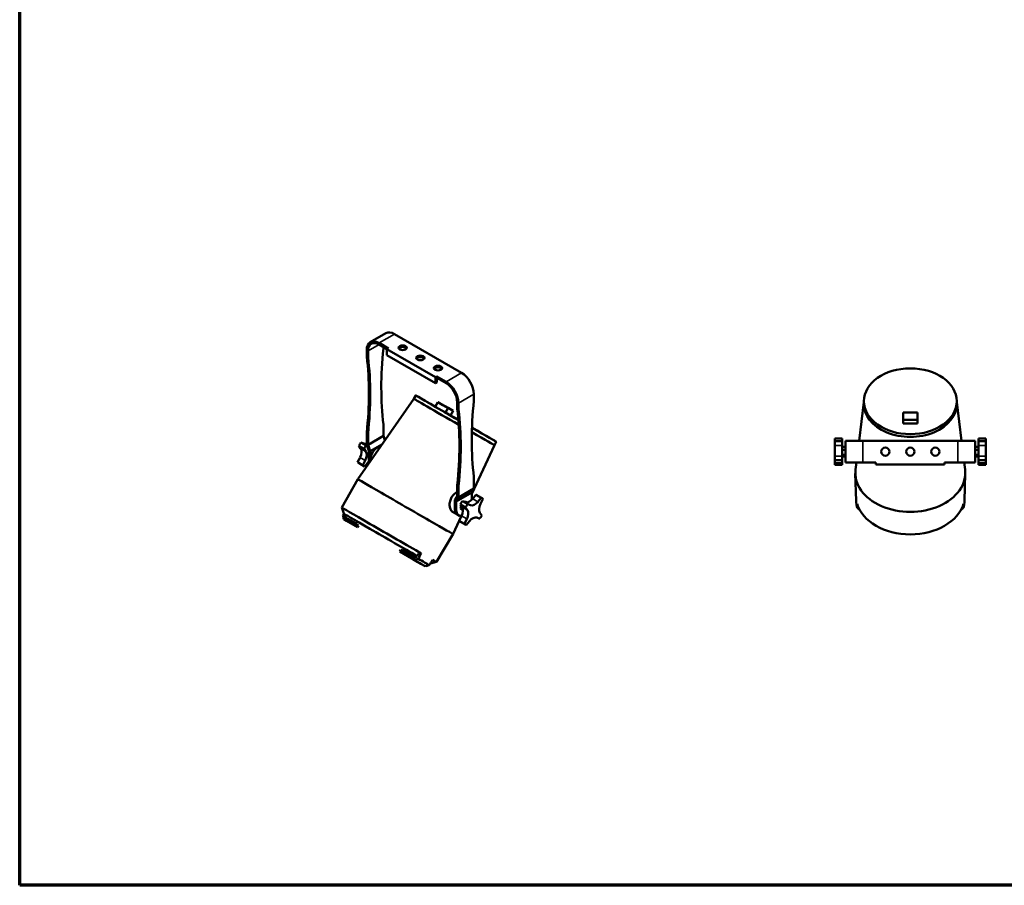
# Model space of a CAD drawing. Header units: millimetres. Extents: x 20 to 2980, y 20 to 2980.
# Tile 1 of 5: x 20 to 1598, y 20 to 1406. Entities that reach past the tile are written whole.
import ezdxf

# ---------------------------------------------------------------- set-up
doc = ezdxf.new("R2010")
doc.units = ezdxf.units.MM
for name, color, linetype, lineweight in [('Border (ISO)', 7, 'Continuous', 70), ('Visible (ISO)', 7, 'Continuous', 50), ('Visible Narrow (ISO)', 7, 'Continuous', 35)]:
    doc.layers.add(name, color=color, linetype=linetype, lineweight=lineweight)

# ---------------------------------------------------------------- blocks, each defined once
blk = doc.blocks.new('Borders Chauvet')
at = {"layer": 'Border (ISO)'}
for p, q in [((20, 20), (20, 2980)), ((2980, 20), (20, 20))]:
    blk.add_line(p, q, dxfattribs=at)

msp = doc.modelspace()

# ---------------------------------------------------------------- linework, layer by layer
at = {"layer": 'Visible (ISO)'}
for p, q in [((581.8, 889.6), (606.6, 903.9)), ((728, 840.5), (620.6, 902.5)), ((610.7, 879.7), (595.8, 888.3)), ((608.5, 878.5), (595.8, 885.8)), ((576, 876.8), (576, 867.6)), ((578.1, 866.3), (578.1, 875.6)), ((602.9, 880.6), (602.9, 881.7)), ((610.7, 879.7), (608.5, 878.5)), ((608.5, 878.5), (608.5, 868.7)), ((608.5, 878.5), (686.3, 833.5)), ((686.3, 823.7), (608.5, 868.7)), ((688.4, 834.8), (686.3, 833.5)), ((686.3, 833.5), (686.3, 823.7)), ((688.4, 825), (686.3, 823.7)), ((688.4, 834.8), (688.4, 832.3)), ((703.3, 826.2), (688.4, 834.8)), ((688.4, 832.3), (688.4, 825)), ((703.3, 823.7), (688.4, 832.3)), ((747.8, 796.9), (747.8, 806.2)), ((651.4, 799.1), (561.6, 670.3)), ((654.6, 804.3), (651.4, 799.1)), ((690, 793.6), (685.8, 786.3)), ((690, 793.6), (698, 789)), ((706.3, 784.2), (690, 793.6)), ((698, 789), (714.3, 779.6)), ((721, 783.9), (721, 793.1)), ((723.1, 782.6), (723.1, 791.9)), ((1372.6, 793.7), (1365, 731.8)), ((1372.7, 796.3), (1372.6, 792)), ((1521.3, 796.3), (1521.5, 792)), ((1521.4, 793.7), (1529.1, 731.8)), ((702, 776.9), (685.8, 786.3)), ((706.3, 784.2), (702, 776.9)), ((710.1, 772.3), (702, 776.9)), ((714.3, 779.6), (706.3, 784.2)), ((710.1, 772.3), (714.3, 779.6)), ((1435.5, 765.5), (1435.5, 776.8)), ((1435.5, 776.8), (1458.5, 776.8)), ((1458.5, 776.8), (1458.5, 765.5)), ((602.9, 739.4), (602.9, 757.6)), ((1435.5, 765.5), (1435.5, 759.5)), ((1458.5, 765.5), (1435.5, 765.5)), ((1458.5, 759.5), (1435.5, 759.5)), ((1458.5, 765.5), (1458.5, 759.5)), ((576, 744.5), (576, 725.8)), ((578.1, 743.3), (576, 744.5)), ((578.1, 725.1), (578.1, 743.3)), ((566.7, 729), (571.4, 727.3)), ((575.2, 724.1), (566.7, 729)), ((576, 725.8), (579.5, 715.6)), ((602.9, 739.4), (578.1, 725.1)), ((602.9, 739.4), (605.2, 732.8)), ((783.4, 730.2), (780.5, 724.9)), ((1326, 735.2), (1326, 731.3)), ((1338, 735.2), (1326, 735.2)), ((1326, 723.9), (1326, 731.3)), ((1326, 731.3), (1338, 731.3)), ((1338, 731.3), (1338, 735.2)), ((1338, 731.3), (1338, 723.9)), ((1343, 696.8), (1343, 731.8)), ((1371, 731.8), (1343, 731.8)), ((1523, 731.8), (1371, 731.8)), ((1551, 731.8), (1523, 731.8)), ((1551, 696.8), (1551, 731.8)), ((1568, 735.2), (1556, 735.2)), ((1556, 735.2), (1556, 731.3)), ((1556, 731.3), (1568, 731.3)), ((1556, 723.9), (1556, 731.3)), ((1568, 731.3), (1568, 735.2)), ((1568, 731.3), (1568, 723.9)), ((566.3, 719.5), (563.4, 723.8)), ((571.9, 718.9), (563.4, 723.8)), ((571.9, 718.9), (574.8, 714.6)), ((576.8, 723.5), (575.2, 724.1)), ((578.1, 725.1), (581.7, 714.9)), ((579.5, 701.3), (579.5, 715.6)), ((581.7, 714.9), (600.2, 725.6)), ((581.7, 700), (581.7, 714.9)), ((780.5, 724.9), (744.3, 646.9)), ((1326, 707.2), (1326, 723.9)), ((1338, 723.9), (1338, 707.2)), ((1338, 722.1), (1343, 722.1)), ((1338, 717), (1343, 717)), ((1556, 722.1), (1551, 722.1)), ((1556, 717), (1551, 717)), ((1556, 707.2), (1556, 723.9)), ((1568, 723.9), (1568, 707.2)), ((561.5, 697.7), (565.3, 705.2)), ((570, 692.8), (561.5, 697.7)), ((563.9, 695.7), (572.3, 690.8)), ((573.8, 700.3), (570, 692.8)), ((572.8, 690.6), (578, 697)), ((579.5, 709.2), (579.3, 708.1)), ((579.3, 708.1), (579.5, 708)), ((579.3, 708.1), (579.5, 707.9)), ((1326, 700.6), (1326, 707.2)), ((1326, 700.6), (1326, 696)), ((1338, 700.6), (1326, 700.6)), ((1326, 693.3), (1326, 696)), ((1338, 696), (1326, 696)), ((1338, 709.1), (1343, 709.1)), ((1338, 707.2), (1338, 700.6)), ((1338, 706.4), (1343, 706.4)), ((1338, 696), (1338, 700.6)), ((1338, 696), (1338, 693.3)), ((1343, 696.8), (1371, 696.8)), ((1360.6, 696.8), (1359.3, 685.9)), ((1392, 696.8), (1371, 696.8)), ((1392, 696.8), (1392, 693.8)), ((1502, 696.8), (1502, 693.8)), ((1523, 696.8), (1502, 696.8)), ((1523, 696.8), (1551, 696.8)), ((1533.4, 696.8), (1534.8, 685.9)), ((1556, 709.1), (1551, 709.1)), ((1556, 706.4), (1551, 706.4)), ((1556, 700.6), (1556, 707.2)), ((1556, 700.6), (1568, 700.6)), ((1556, 700.6), (1556, 696)), ((1556, 693.3), (1556, 696)), ((1556, 696), (1568, 696)), ((1568, 707.2), (1568, 700.6)), ((1568, 696), (1568, 700.6)), ((1568, 696), (1568, 693.3)), ((1338, 693.3), (1326, 693.3)), ((1360, 635.6), (1358.9, 679.3)), ((1392, 693.8), (1502, 693.8)), ((1534, 635.6), (1535.1, 679.3)), ((1568, 693.3), (1556, 693.3)), ((536.4, 624.7), (561.6, 670.3)), ((747.8, 655.1), (747.8, 673.9)), ((744.3, 649), (719.5, 634.7)), ((721, 642.7), (721, 660.9)), ((723.1, 659.6), (721, 660.9)), ((723.1, 640.9), (723.1, 659.6)), ((723.1, 640.9), (747.8, 655.1)), ((747.8, 655.1), (744.3, 649)), ((744.3, 637.4), (744.3, 649)), ((721, 642.7), (717.4, 636.5)), ((717.4, 621.7), (717.4, 636.5)), ((719.5, 634.7), (723.1, 640.9)), ((719.5, 620.4), (719.5, 634.7)), ((729.4, 635.1), (737.8, 630.2)), ((729.4, 635.1), (734, 633.4)), ((732.6, 633.9), (733.9, 634.8)), ((736.8, 633.1), (733.9, 634.8)), ((745.8, 639), (751, 645.4)), ((751, 645.4), (759.5, 640.5)), ((760, 640.3), (751.5, 645.2)), ((759.5, 640.5), (754.3, 634.1)), ((758.5, 630.8), (762.3, 638.3)), ((539.1, 615.2), (536.4, 624.7)), ((721, 613.7), (713.6, 618)), ((726.1, 629.9), (734.5, 625.1)), ((729, 625.6), (726.1, 629.9)), ((726.3, 623.2), (727.5, 627.7)), ((730.3, 621), (726.3, 623.2)), ((730, 620.3), (726.3, 623.2)), ((730.3, 620.2), (730, 620.3)), ((734.5, 625.1), (737.4, 620.7)), ((742.5, 628.5), (737.8, 630.2)), ((760.4, 612.2), (757.5, 616.5)), ((543.5, 603.5), (539.2, 606)), ((541.2, 609.5), (543, 612.9)), ((558.9, 599.4), (541.2, 609.5)), ((541.4, 608.2), (541.2, 609.5)), ((559.1, 598.1), (541.4, 608.2)), ((544.9, 606.2), (541.4, 608.2)), ((544.9, 606.2), (543.5, 603.5)), ((561, 593.5), (543.5, 603.5)), ((562.6, 596.1), (544.9, 606.2)), ((560.8, 602.6), (558.9, 599.4)), ((724.2, 603.7), (714.4, 582.5)), ((723.2, 612.4), (721, 613.7)), ((724.2, 603.8), (727.9, 611.3)), ((732.6, 598.9), (724.2, 603.8)), ((728, 611.8), (725.8, 607.1)), ((735, 597), (726.5, 601.9)), ((736.4, 606.5), (732.6, 598.9)), ((735.4, 596.7), (740.6, 603.1)), ((752.5, 608.7), (757.1, 607)), ((558.9, 599.4), (559.1, 598.1)), ((559.1, 598.1), (562.6, 596.1)), ((562.6, 596.1), (561, 593.5)), ((687.6, 537.8), (714.4, 582.5)), ((630.8, 556.9), (629.3, 554.3)), ((648.3, 543.4), (629.3, 554.3)), ((630.8, 556.9), (633.3, 555.5)), ((653.5, 543.8), (630.8, 556.9)), ((633.3, 555.5), (634.2, 556.1)), ((653.5, 543.8), (633.3, 555.5)), ((634.2, 556.1), (636, 559.3)), ((654.4, 544.4), (634.2, 556.1)), ((649.6, 545.7), (648.1, 543.1)), ((652.4, 540.6), (648.1, 543.1)), ((653.1, 543.7), (649.6, 545.7)), ((649.6, 545.7), (653.1, 543.7)), ((654.3, 544.2), (653.1, 543.7)), ((657.1, 549.2), (654.3, 544.2)), ((678.1, 535.3), (687.6, 537.8))]:
    msp.add_line(p, q, dxfattribs=at)
for centre in [(1407, 714.3), (1447, 714.3), (1487, 714.3)]:
    msp.add_circle(centre, 6.5, dxfattribs=at)
for centre, major_axis, ratio, start_param, end_param in [((620.6, 879.7), (-14, 24.2), 0.57735, 5.497787, 6.283185), ((595.8, 865.4), (-14, 24.2), 0.57735, 5.497787, 7.068583), ((595.8, 865.4), (-12.5, 21.7), 0.57735, 5.497787, 7.068583), ((998.9, 1047.5), (282.5, 489.3), 0.57735, 2.224223, 2.489331), ((595.8, 876.5), (-5, -8.66), 0.57735, 2.224223, 2.356194), ((633.6, 878.2), (6.5, 0), 0.57735, 0.332447, 2.809146), ((583.1, 871.6), (-5, -8.66), 0.57735, 5.497787, 5.629759), ((180, 577.2), (-282.5, -489.3), 0.57735, 2.223058, 2.488166), ((585.2, 870.4), (5, 8.66), 0.57735, 2.356194, 2.488166), ((182.1, 575.9), (-282.5, -489.3), 0.57735, 2.223058, 2.488166), ((661.9, 861.9), (6.5, 0), 0.57735, 0.332447, 2.809146), ((690.2, 845.6), (6.5, 0), 0.57735, 0.332447, 2.809146), ((728, 817.6), (14, -24.2), 0.57735, 0.785398, 2.356194), ((703.3, 803.3), (-14, 24.2), 0.57735, 3.926991, 5.497787), ((703.3, 803.3), (12.5, -21.7), 0.57735, 0.785398, 2.356194), ((719, 767.3), (-64.4, 37), 0.002537, 5.253166, 7.915667), ((716, 762), (-64.6, 37.1), 0.002537, 6.283121, 7.9709), ((1143.8, 963.8), (282.5, 489.3), 0.57735, 2.224223, 2.489331), ((740.8, 792.9), (-5, -8.66), 0.57735, 2.224223, 2.356194), ((1447, 790.7), (-74.5, 0), 0.709301, 6.257538, 9.450425), ((728, 788), (-5, -8.66), 0.57735, 5.497787, 5.629759), ((325, 493.5), (-282.5, -489.3), 0.57735, 2.223058, 2.488166), ((730.2, 786.7), (5, 8.66), 0.57735, 2.356194, 2.488166), ((327.1, 492.2), (-282.5, -489.3), 0.57735, 2.223058, 2.488166), ((719, 767.3), (-64.4, 37), 0.002537, 4.654208, 4.850625), ((716, 762), (64.6, -37.1), 0.002537, 5.170465, 6.28325), ((719, 767.3), (64.4, -37), 0.002537, 5.123255, 7.4458), ((576.4, 717.4), (12.5, 21.7), 0.57735, 1.360992, 1.606068), ((578.1, 740.7), (-7.5, -13), 0.57735, 0.104433, 0.590314), ((557.1, 708.2), (7.5, 13), 0.57735, 4.816822, 6.00422), ((584.8, 712.5), (-12.5, -21.7), 0.57735, 4.502585, 4.74766), ((565.5, 703.3), (7.5, 13), 0.57735, 4.816822, 6.00422), ((594, 707.2), (8.7, 15.2), 0.57735, 0.423619, 2.424776), ((576.4, 717.4), (-12.5, -21.7), 0.57735, 6.073381, 6.283185), ((583.2, 689.2), (7.5, 13), 0.57735, 1.113304, 1.291831), ((591.9, 708.4), (-8.7, -15.2), 0.57735, 5.497787, 5.831915), ((594, 707.2), (8.7, 15.2), 0.57735, 2.356194, 2.424776), ((584.8, 712.5), (-12.5, -21.7), 0.57735, 6.073381, 6.318457), ((1447, 680.4), (-88.1, 0), 0.709301, 6.195473, 9.512491), ((638, 626.4), (-76.4, 43.9), 0.002537, 6.282964, 9.424999), ((739, 623.5), (12.5, 21.7), 0.57735, 1.360992, 1.606068), ((740.7, 646.8), (-7.5, -13), 0.57735, 0.104433, 1.291831), ((749.2, 641.9), (-7.5, -13), 0.57735, 0.104433, 1.291831), ((739, 623.5), (12.5, 21.7), 0.57735, 0, 0.035271), ((747.5, 618.6), (12.5, 21.7), 0.57735, 6.073381, 6.318457), ((1447, 636.7), (-87, 0), 0.709301, 0.017565, 0.204568), ((1447, 636.7), (87, 0), 0.709301, 6.078326, 6.265621), ((612, 581.2), (-75.6, 43.5), 0.002537, 0.000044, 2.317611), ((729.8, 628.8), (-8.7, -15.2), 0.57735, 5.497787, 6.283185), ((729.8, 628.8), (-8.7, -15.2), 0.57735, 5.497787, 6.283185), ((731.9, 627.6), (-8.7, -15.2), 0.57735, 5.497787, 6.757696), ((719.7, 614.3), (7.5, 13), 0.57735, 4.816822, 6.00422), ((747.5, 618.6), (-12.5, -21.7), 0.57735, 4.502585, 4.74766), ((728.1, 609.4), (7.5, 13), 0.57735, 4.816822, 6.00422), ((766.8, 627.8), (-7.5, -13), 0.57735, 4.816822, 6.00422), ((1447, 643.7), (87.2, 0), 0.709301, 3.349801, 6.074686), ((608.6, 575.2), (-69.5, 40), 0.002537, 0.002582, 2.327715), ((739, 623.5), (-12.5, -21.7), 0.57735, 6.073381, 6.283185), ((745.8, 595.3), (7.5, 13), 0.57735, 0.104433, 1.291831), ((747.5, 618.6), (12.5, 21.7), 0.57735, 4.502585, 4.74766), ((747.5, 618.6), (-12.5, -21.7), 0.57735, 6.073381, 6.318457), ((604.6, 568.3), (71, -40.8), 0.002537, 5.452152, 5.883255), ((607.1, 572.6), (75.4, -43.4), 0.002537, 5.462844, 5.872562), ((612, 581.2), (75.6, -43.5), 0.002537, 5.876203, 6.283141), ((608.6, 575.2), (69.5, -40), 0.002537, 6.197251, 6.280603)]:
    msp.add_ellipse(centre, major_axis=major_axis, ratio=ratio, start_param=start_param, end_param=end_param, dxfattribs=at)
for centre, major_axis, ratio in [((633.6, 880.7), (-6.5, 0), 0.57735), ((661.9, 864.4), (-6.5, 0), 0.57735), ((690.2, 848), (-6.5, 0), 0.57735), ((1447, 795), (74.3, 0), 0.709301)]:
    msp.add_ellipse(centre, major_axis=major_axis, ratio=ratio, dxfattribs=at)
for points, knots in [([(711.3, 639.8), (711.8, 640.8), (712.4, 641.7), (713.6, 643.6), (714.3, 644.4), (715.8, 646), (716.6, 646.7), (718.3, 647.9), (719.1, 648.5), (720.2, 649.1), (720.6, 649.2), (721, 649.4)], [0, 0, 0, 0, 0.32561, 0.32561, 0.65122, 0.65122, 0.97683, 0.97683, 1.302439, 1.302439, 1.444547, 1.444547, 1.444547, 1.444547]), ([(713.6, 618), (713, 618.3), (712.5, 618.7), (711.5, 619.8), (711, 620.5), (710.2, 622), (709.9, 622.9), (709.3, 624.7), (709.1, 625.6), (708.9, 627.6), (708.8, 628.7), (708.8, 630.9), (708.9, 632), (709.3, 634.3), (709.6, 635.5), (710.4, 637.7), (710.8, 638.8), (711.3, 639.8)], [7.91379, 7.91379, 7.91379, 7.91379, 8.244281, 8.244281, 8.580208, 8.580208, 8.916134, 8.916134, 9.252061, 9.252061, 9.589263, 9.589263, 9.926465, 9.926465, 10.263666, 10.263666, 10.600868, 10.600868, 10.600868, 10.600868]), ([(1361.8, 624.2), (1362.4, 623.8), (1363.6, 623), (1364.8, 622.2), (1365.4, 621.8), (1365.5, 621.7)], [0, 0, 0, 0, 0.3333333, 0.6666667, 0.7105642, 0.7105642, 0.7105642, 0.7105642]), ([(1528.5, 621.7), (1528.6, 621.8), (1529.2, 622.2), (1530.5, 623), (1531.6, 623.8), (1532.2, 624.2)], [0.2883695, 0.2883695, 0.2883695, 0.2883695, 0.3333333, 0.6666667, 1, 1, 1, 1])]:
    msp.add_open_spline(points, degree=3, knots=knots, dxfattribs=at)
for points in [[(1361.7, 630.9), (1361.8, 628.7), (1361.8, 626.4), (1361.8, 624.2)], [(1532.2, 624.2), (1532.2, 626.4), (1532.3, 628.6), (1532.3, 630.9)], [(539.4, 615), (538.9, 614.2), (538.4, 613.3), (538, 612.5)], [(538, 612.5), (538.1, 611.7), (538.4, 610.3), (538.8, 608.1), (539.1, 606.7), (539.2, 606)], [(652.4, 540.6), (653.1, 540.9), (654.4, 541.4), (656.4, 542.2), (657.8, 542.7), (658.4, 542.9)], [(658.4, 542.9), (660.1, 545.8), (661.7, 548.7), (663.3, 551.6)], [(681.4, 541.2), (679.7, 538.4), (677.9, 535.6), (676.2, 532.8)], [(676.2, 532.8), (675.5, 532.6), (674.1, 532.1), (672, 531.3), (670.6, 530.9), (670, 530.6)]]:
    msp.add_open_spline(points, degree=3, dxfattribs=at)
msp.add_rational_spline([(657.1, 549.2), (660.1, 550.4), (663.3, 551.6)], [1.00036086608, 1.00067650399, 1], degree=2, dxfattribs=at)
at = {"layer": 'Visible Narrow (ISO)'}
for p, q in [((595.8, 888.3), (620.6, 902.5)), ((578.1, 875.6), (595.8, 885.8)), ((576, 867.6), (578.1, 866.3)), ((576.1, 866.5), (578.2, 865.3)), ((703.3, 826.2), (728, 840.5)), ((723.1, 791.9), (747.8, 806.2)), ((721, 783.9), (723.1, 782.6)), ((721, 782.8), (723.1, 781.6)), ((571.4, 727.3), (576.5, 724.3)), ((1371, 696.8), (1371, 731.8)), ((1523, 696.8), (1523, 731.8)), ((566.3, 719.5), (574.8, 714.6)), ((1326, 723.9), (1338, 723.9)), ((1568, 723.9), (1556, 723.9)), ((565.3, 705.2), (573.8, 700.3)), ((579.5, 701.3), (581.7, 700)), ((1326, 707.2), (1338, 707.2)), ((1568, 707.2), (1556, 707.2)), ((742.5, 628.5), (734, 633.4)), ((754.3, 634.1), (745.8, 639)), ((717.4, 621.7), (719.5, 620.4)), ((737.4, 620.7), (729, 625.6)), ((736.4, 606.5), (727.9, 611.3))]:
    msp.add_line(p, q, dxfattribs=at)

# ---------------------------------------------------------------- block references
msp.add_blockref('Borders Chauvet', (0, 0))

doc.saveas('drawing.dxf')
